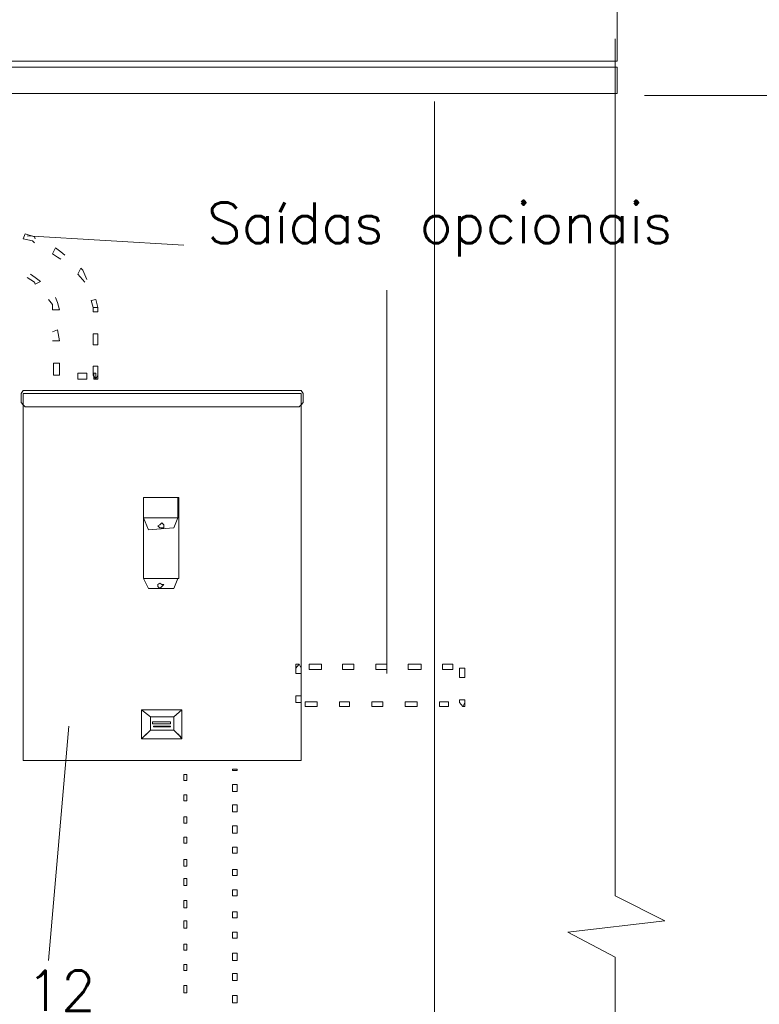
# Model space of a CAD drawing. Header units: metres. Extents: x -81 to 1042, y -541 to 334.
# Tile 106 of 130: x 925.68 to 927.51, y 212.94 to 215.37. Entities that reach past the tile are written whole.
import ezdxf

# ---------------------------------------------------------------- set-up
doc = ezdxf.new("R2010")
doc.units = ezdxf.units.M
doc.layers.add('LAYER 1', color=7, linetype='Continuous', lineweight=20)
doc.styles.add('txt', font='txt.shx')

msp = doc.modelspace()

# ---------------------------------------------------------------- linework, layer by layer
at = {"layer": 'LAYER 1', "color": 7}
for p, q in [((927.1583, 215.2706), (927.1583, 215.5706)), ((927.1533, 215.3256), (927.1533, 213.2056)), ((923.7913, 215.2706), (927.1583, 215.2706)), ((927.1583, 215.2556), (923.7913, 215.2556)), ((927.1583, 215.1906), (927.1583, 215.2556)), ((923.7913, 215.1906), (927.1583, 215.1906)), ((927.2263, 215.1856), (928.1983, 215.1856)), ((926.7063, 215.1706), (926.7063, 211.1506)), ((926.0863, 214.8156), (925.6983, 214.8386)), ((926.5883, 214.7036), (926.5883, 213.7556)), ((925.6883, 214.4556), (925.6833, 214.4486)), ((925.6833, 214.4486), (925.6833, 214.4256)), ((926.3763, 214.4556), (925.6883, 214.4556)), ((926.3763, 214.4486), (925.6883, 214.4486)), ((925.6883, 214.4486), (925.6883, 213.5406)), ((926.3813, 214.4486), (926.3763, 214.4556)), ((926.3763, 213.5406), (926.3763, 214.4486)), ((926.3813, 214.4256), (926.3813, 214.4486)), ((925.6833, 214.4256), (925.6883, 214.4206)), ((925.6883, 214.4206), (925.6933, 214.4156)), ((926.3713, 214.4156), (926.3763, 214.4206)), ((926.3763, 214.4206), (926.3813, 214.4256)), ((925.6933, 214.4156), (926.3713, 214.4156)), ((925.9863, 214.1406), (925.9863, 214.1906)), ((925.9863, 214.1906), (926.0713, 214.1906)), ((926.0733, 214.1906), (925.9863, 214.1906)), ((925.9863, 214.1906), (925.9863, 213.9906)), ((926.0713, 214.1906), (926.0713, 214.1406)), ((926.0733, 213.9906), (926.0733, 214.1906)), ((926.0713, 214.1406), (925.9863, 214.1406)), ((925.9983, 214.1106), (925.9863, 214.1406)), ((926.0313, 214.1286), (926.0263, 214.1236)), ((926.0363, 214.1236), (926.0313, 214.1286)), ((926.0713, 214.1406), (926.0613, 214.1156)), ((926.0613, 214.1156), (925.9983, 214.1106)), ((926.0263, 214.1236), (926.0213, 214.1206)), ((926.0213, 214.1206), (926.0263, 214.1156)), ((926.0263, 214.1156), (926.0313, 214.1156)), ((926.0313, 214.1156), (926.0363, 214.1156)), ((926.0363, 214.1156), (926.0363, 214.1236)), ((925.9983, 213.9656), (925.9863, 213.9906)), ((925.9863, 213.9906), (926.0713, 213.9906)), ((925.9863, 213.9906), (926.0733, 213.9906)), ((926.0263, 213.9786), (926.0213, 213.9756)), ((926.0313, 213.9756), (926.0263, 213.9786)), ((926.0713, 213.9906), (926.0613, 213.9656)), ((926.0613, 213.9656), (925.9983, 213.9656)), ((926.0213, 213.9756), (926.0213, 213.9706)), ((926.0213, 213.9706), (926.0263, 213.9656)), ((926.0263, 213.9656), (926.0313, 213.9706)), ((926.0313, 213.9706), (926.0363, 213.9756)), ((926.0363, 213.9756), (926.0313, 213.9756)), ((926.0813, 213.6656), (925.9813, 213.6656)), ((925.9813, 213.6656), (926.0033, 213.6486)), ((926.0033, 213.6486), (925.9813, 213.6656)), ((925.9813, 213.6656), (925.9813, 213.5936)), ((926.0613, 213.6486), (926.0813, 213.6656)), ((926.0613, 213.6486), (926.0813, 213.6656)), ((926.0813, 213.6656), (926.0813, 213.5936)), ((926.0033, 213.6486), (926.0613, 213.6486)), ((926.0033, 213.6156), (926.0033, 213.6486)), ((926.0613, 213.6156), (926.0613, 213.6486)), ((925.8013, 213.6256), (925.7513, 213.0456)), ((925.9813, 213.5936), (926.0033, 213.6156)), ((925.9813, 213.5936), (926.0033, 213.6156)), ((926.0033, 213.6156), (926.0613, 213.6156)), ((926.0533, 213.6356), (926.0083, 213.6356)), ((926.0083, 213.6356), (926.0083, 213.6306)), ((926.0083, 213.6306), (926.0533, 213.6306)), ((926.0533, 213.6256), (926.0113, 213.6256)), ((926.0113, 213.6256), (926.0113, 213.6236)), ((926.0113, 213.6236), (926.0533, 213.6236)), ((926.0533, 213.6306), (926.0533, 213.6356)), ((926.0533, 213.6236), (926.0533, 213.6256)), ((926.0813, 213.5936), (925.9813, 213.5936)), ((925.6883, 213.5406), (926.3763, 213.5406)), ((927.1533, 213.2056), (927.2763, 213.1436)), ((927.2763, 213.1436), (927.0363, 213.1156)), ((927.0363, 213.1156), (927.1533, 213.0536)), ((927.1533, 213.0536), (927.1533, 211.1606))]:
    msp.add_line(p, q, dxfattribs=at)
at = {"layer": 'LAYER 1'}
for p, q in [((925.6933, 214.8436), (925.6883, 214.8306)), ((925.7163, 214.8356), (925.6933, 214.8436)), ((925.7183, 214.8306), (925.7163, 214.8356)), ((925.6883, 214.8306), (925.7113, 214.8256)), ((925.7113, 214.8256), (925.7163, 214.8206)), ((925.7683, 214.8086), (925.7613, 214.7936)), ((925.7813, 214.7986), (925.7683, 214.8086)), ((925.7613, 214.7936), (925.7733, 214.7856)), ((925.7733, 214.7856), (925.7813, 214.7806)), ((925.7913, 214.7906), (925.7813, 214.7986)), ((925.8313, 214.7586), (925.8233, 214.7436)), ((925.8363, 214.7536), (925.8313, 214.7586)), ((925.6983, 214.7356), (925.7163, 214.7236)), ((925.7183, 214.7356), (925.7063, 214.7436)), ((925.7313, 214.7256), (925.7183, 214.7356)), ((925.8233, 214.7436), (925.8413, 214.7236)), ((925.8463, 214.7306), (925.8363, 214.7536)), ((925.7163, 214.7236), (925.7183, 214.7186)), ((925.7183, 214.7186), (925.7313, 214.7256)), ((925.7733, 214.6736), (925.7683, 214.6856)), ((925.7513, 214.6806), (925.7613, 214.6686)), ((925.7613, 214.6686), (925.7613, 214.6556)), ((925.7783, 214.6556), (925.7733, 214.6736)), ((925.8683, 214.6806), (925.8563, 214.6786)), ((925.8563, 214.6786), (925.8613, 214.6606)), ((925.8733, 214.6606), (925.8613, 214.6606)), ((925.8613, 214.6606), (925.8613, 214.6506)), ((925.8733, 214.6606), (925.8683, 214.6806)), ((925.8733, 214.6506), (925.8733, 214.6606)), ((925.7613, 214.6556), (925.7783, 214.6556)), ((925.8613, 214.6506), (925.8733, 214.6506)), ((925.7613, 214.6006), (925.7733, 214.6056)), ((925.7733, 214.6056), (925.7783, 214.5786)), ((925.8733, 214.5956), (925.8613, 214.5956)), ((925.8613, 214.5956), (925.8613, 214.5686)), ((925.8733, 214.5686), (925.8733, 214.5956)), ((925.7783, 214.5786), (925.7613, 214.5786)), ((925.8613, 214.5686), (925.8733, 214.5686)), ((925.7783, 214.5236), (925.7633, 214.5236)), ((925.7633, 214.5236), (925.7633, 214.4936)), ((925.7783, 214.4936), (925.7783, 214.5236)), ((925.8733, 214.5156), (925.8613, 214.5156)), ((925.8613, 214.5156), (925.8613, 214.4936)), ((925.8733, 214.4936), (925.8733, 214.5156)), ((925.7633, 214.4936), (925.7783, 214.4936)), ((925.8463, 214.4986), (925.8233, 214.4986)), ((925.8233, 214.4986), (925.8233, 214.4836)), ((925.8463, 214.4836), (925.8463, 214.4986)), ((925.8613, 214.4936), (925.8683, 214.4836)), ((925.8683, 214.4986), (925.8633, 214.4986)), ((925.8633, 214.4986), (925.8633, 214.4836)), ((925.8683, 214.4836), (925.8683, 214.4986)), ((925.8683, 214.4836), (925.8733, 214.4936)), ((925.8733, 214.4836), (925.8733, 214.4936)), ((925.8233, 214.4836), (925.8463, 214.4836)), ((925.8633, 214.4836), (925.8683, 214.4836)), ((925.8683, 214.4836), (925.8733, 214.4836)), ((925.6883, 214.4556), (925.6833, 214.4486)), ((925.6833, 214.4486), (925.6833, 214.4256)), ((926.3763, 214.4556), (925.6883, 214.4556)), ((926.3763, 214.4486), (925.6883, 214.4486)), ((925.6883, 214.4486), (925.6883, 213.5406)), ((926.3813, 214.4486), (926.3763, 214.4556)), ((926.3763, 213.5406), (926.3763, 214.4486)), ((926.3813, 214.4256), (926.3813, 214.4486)), ((925.6833, 214.4256), (925.6883, 214.4206)), ((925.6883, 214.4206), (925.6933, 214.4156)), ((926.3713, 214.4156), (926.3763, 214.4206)), ((926.3763, 214.4206), (926.3813, 214.4256)), ((925.6933, 214.4156), (926.3713, 214.4156)), ((925.9863, 214.1406), (925.9863, 214.1906)), ((925.9863, 214.1906), (926.0713, 214.1906)), ((926.0733, 214.1906), (925.9863, 214.1906)), ((925.9863, 214.1906), (925.9863, 213.9906)), ((926.0713, 214.1906), (926.0713, 214.1406)), ((926.0733, 213.9906), (926.0733, 214.1906)), ((925.9983, 214.1106), (925.9863, 214.1406)), ((926.0313, 214.1286), (926.0263, 214.1236)), ((926.0363, 214.1236), (926.0313, 214.1286)), ((926.0713, 214.1406), (926.0613, 214.1156)), ((926.0613, 214.1156), (925.9983, 214.1106)), ((926.0263, 214.1236), (926.0213, 214.1206)), ((926.0213, 214.1206), (926.0263, 214.1156)), ((926.0263, 214.1156), (926.0313, 214.1156)), ((926.0313, 214.1156), (926.0363, 214.1156)), ((926.0363, 214.1156), (926.0363, 214.1236)), ((925.9983, 213.9656), (925.9863, 213.9906)), ((925.9863, 213.9906), (926.0713, 213.9906)), ((925.9863, 213.9906), (926.0733, 213.9906)), ((926.0263, 213.9786), (926.0213, 213.9756)), ((926.0313, 213.9756), (926.0263, 213.9786)), ((926.0713, 213.9906), (926.0613, 213.9656)), ((926.0613, 213.9656), (925.9983, 213.9656)), ((926.0213, 213.9756), (926.0213, 213.9706)), ((926.0213, 213.9706), (926.0263, 213.9656)), ((926.0263, 213.9656), (926.0313, 213.9706)), ((926.0313, 213.9706), (926.0363, 213.9756)), ((926.0363, 213.9756), (926.0313, 213.9756)), ((926.3713, 213.7786), (926.3633, 213.7686)), ((926.3713, 213.7786), (926.3633, 213.7786)), ((926.3633, 213.7786), (926.3633, 213.7686)), ((926.3633, 213.7686), (926.3633, 213.7556)), ((926.3763, 213.7686), (926.3713, 213.7786)), ((926.3763, 213.7556), (926.3763, 213.7686)), ((926.4263, 213.7786), (926.3963, 213.7786)), ((926.3963, 213.7786), (926.3963, 213.7656)), ((926.3963, 213.7656), (926.4263, 213.7656)), ((926.4263, 213.7656), (926.4263, 213.7786)), ((926.5063, 213.7786), (926.4783, 213.7786)), ((926.4783, 213.7786), (926.4783, 213.7656)), ((926.4783, 213.7656), (926.5063, 213.7656)), ((926.5063, 213.7656), (926.5063, 213.7786)), ((926.5883, 213.7786), (926.5613, 213.7786)), ((926.5613, 213.7786), (926.5613, 213.7656)), ((926.5613, 213.7656), (926.5883, 213.7656)), ((926.5883, 213.7656), (926.5883, 213.7786)), ((926.6733, 213.7786), (926.6413, 213.7786)), ((926.6413, 213.7786), (926.6413, 213.7656)), ((926.6413, 213.7656), (926.6733, 213.7656)), ((926.6733, 213.7656), (926.6733, 213.7786)), ((926.7513, 213.7786), (926.7263, 213.7786)), ((926.7263, 213.7786), (926.7263, 213.7656)), ((926.7263, 213.7656), (926.7513, 213.7656)), ((926.7513, 213.7656), (926.7513, 213.7786)), ((926.7813, 213.7686), (926.7683, 213.7686)), ((926.7683, 213.7686), (926.7683, 213.7456)), ((926.7813, 213.7456), (926.7813, 213.7686)), ((926.3633, 213.7556), (926.3763, 213.7556)), ((926.7683, 213.7456), (926.7813, 213.7456)), ((926.3763, 213.7006), (926.3633, 213.7006)), ((926.3633, 213.7006), (926.3633, 213.6836)), ((926.3763, 213.6836), (926.3763, 213.7006)), ((926.7813, 213.6906), (926.7683, 213.6906)), ((926.7683, 213.6906), (926.7683, 213.6836)), ((926.7813, 213.6836), (926.7813, 213.6906)), ((925.9813, 213.6656), (925.9913, 213.6656)), ((925.9813, 213.6656), (925.9863, 213.6656)), ((925.9813, 213.5936), (925.9813, 213.6656)), ((925.9813, 213.5936), (925.9813, 213.6656)), ((925.9863, 213.6656), (925.9933, 213.6656)), ((925.9913, 213.6656), (925.9983, 213.6656)), ((925.9933, 213.6656), (926.0033, 213.6656)), ((925.9983, 213.6656), (926.0083, 213.6656)), ((926.0113, 213.6656), (926.0033, 213.6656)), ((926.0163, 213.6656), (926.0083, 213.6656)), ((926.0213, 213.6656), (926.0113, 213.6656)), ((926.0213, 213.6656), (926.0163, 213.6656)), ((926.0313, 213.6656), (926.0213, 213.6656)), ((926.0263, 213.6656), (926.0213, 213.6656)), ((926.0313, 213.6656), (926.0263, 213.6656)), ((926.0383, 213.6656), (926.0313, 213.6656)), ((926.0363, 213.6656), (926.0313, 213.6656)), ((926.0433, 213.6656), (926.0363, 213.6656)), ((926.0483, 213.6656), (926.0383, 213.6656)), ((926.0533, 213.6656), (926.0433, 213.6656)), ((926.0563, 213.6656), (926.0483, 213.6656)), ((926.0533, 213.6656), (926.0613, 213.6656)), ((926.0563, 213.6656), (926.0663, 213.6656)), ((926.0613, 213.6656), (926.0713, 213.6656)), ((926.0663, 213.6656), (926.0733, 213.6656)), ((926.0713, 213.6656), (926.0783, 213.6656)), ((926.0733, 213.6656), (926.0813, 213.6656)), ((926.0783, 213.6656), (926.0813, 213.6656)), ((926.0813, 213.6656), (926.0813, 213.5936)), ((926.0813, 213.6656), (926.0813, 213.5936)), ((926.3633, 213.6836), (926.3763, 213.6836)), ((926.4163, 213.6856), (926.3863, 213.6856)), ((926.3863, 213.6856), (926.3863, 213.6736)), ((926.3863, 213.6736), (926.4163, 213.6736)), ((926.4163, 213.6736), (926.4163, 213.6856)), ((926.4963, 213.6856), (926.4713, 213.6856)), ((926.4713, 213.6856), (926.4713, 213.6736)), ((926.4713, 213.6736), (926.4963, 213.6736)), ((926.4963, 213.6736), (926.4963, 213.6856)), ((926.5783, 213.6856), (926.5513, 213.6856)), ((926.5513, 213.6856), (926.5513, 213.6736)), ((926.5513, 213.6736), (926.5783, 213.6736)), ((926.5783, 213.6736), (926.5783, 213.6856)), ((926.6633, 213.6856), (926.6333, 213.6856)), ((926.6333, 213.6856), (926.6333, 213.6736)), ((926.6333, 213.6736), (926.6633, 213.6736)), ((926.6633, 213.6736), (926.6633, 213.6856)), ((926.7413, 213.6856), (926.7183, 213.6856)), ((926.7183, 213.6856), (926.7183, 213.6736)), ((926.7183, 213.6736), (926.7413, 213.6736)), ((926.7413, 213.6736), (926.7413, 213.6856)), ((926.7683, 213.6836), (926.7763, 213.6736)), ((926.7763, 213.6736), (926.7813, 213.6836)), ((926.7763, 213.6736), (926.7813, 213.6736)), ((926.7813, 213.6736), (926.7813, 213.6836)), ((926.0033, 213.6486), (926.0113, 213.6486)), ((926.0083, 213.6486), (926.0033, 213.6486)), ((926.0033, 213.6486), (926.0033, 213.6156)), ((926.0033, 213.6486), (926.0033, 213.6156)), ((926.0083, 213.6486), (926.0163, 213.6486)), ((926.0113, 213.6486), (926.0213, 213.6486)), ((926.0163, 213.6486), (926.0213, 213.6486)), ((926.0213, 213.6486), (926.0313, 213.6486)), ((926.0213, 213.6486), (926.0263, 213.6486)), ((926.0263, 213.6486), (926.0313, 213.6486)), ((926.0313, 213.6486), (926.0383, 213.6486)), ((926.0313, 213.6486), (926.0363, 213.6486)), ((926.0363, 213.6486), (926.0433, 213.6486)), ((926.0383, 213.6486), (926.0483, 213.6486)), ((926.0433, 213.6486), (926.0533, 213.6486)), ((926.0483, 213.6486), (926.0563, 213.6486)), ((926.0613, 213.6486), (926.0533, 213.6486)), ((926.0613, 213.6486), (926.0563, 213.6486)), ((926.0613, 213.6156), (926.0613, 213.6486)), ((926.0613, 213.6156), (926.0613, 213.6486)), ((925.9933, 213.6056), (926.0033, 213.6156)), ((926.0033, 213.6156), (925.9933, 213.6056)), ((925.9983, 213.6106), (926.0033, 213.6156)), ((926.0033, 213.6156), (925.9983, 213.6106)), ((926.0033, 213.6156), (926.0113, 213.6156)), ((926.0033, 213.6156), (926.0083, 213.6156)), ((926.0533, 213.6356), (926.0083, 213.6356)), ((926.0083, 213.6356), (926.0083, 213.6306)), ((926.0083, 213.6306), (926.0533, 213.6306)), ((926.0163, 213.6156), (926.0083, 213.6156)), ((926.0533, 213.6256), (926.0113, 213.6256)), ((926.0113, 213.6256), (926.0113, 213.6236)), ((926.0113, 213.6236), (926.0533, 213.6236)), ((926.0213, 213.6156), (926.0113, 213.6156)), ((926.0213, 213.6156), (926.0163, 213.6156)), ((926.0313, 213.6156), (926.0213, 213.6156)), ((926.0263, 213.6156), (926.0213, 213.6156)), ((926.0313, 213.6156), (926.0263, 213.6156)), ((926.0383, 213.6156), (926.0313, 213.6156)), ((926.0363, 213.6156), (926.0313, 213.6156)), ((926.0433, 213.6156), (926.0363, 213.6156)), ((926.0483, 213.6156), (926.0383, 213.6156)), ((926.0533, 213.6156), (926.0433, 213.6156)), ((926.0563, 213.6156), (926.0483, 213.6156)), ((926.0533, 213.6306), (926.0533, 213.6356)), ((926.0533, 213.6236), (926.0533, 213.6256)), ((926.0613, 213.6156), (926.0533, 213.6156)), ((926.0563, 213.6156), (926.0613, 213.6156)), ((926.0613, 213.6156), (926.0713, 213.6056)), ((926.0613, 213.6156), (926.0663, 213.6106)), ((926.0713, 213.6056), (926.0613, 213.6156)), ((926.0663, 213.6106), (926.0613, 213.6156)), ((925.9813, 213.5936), (925.9913, 213.6036)), ((925.9913, 213.6036), (925.9813, 213.5936)), ((925.9813, 213.5936), (925.9863, 213.5986)), ((925.9863, 213.5986), (925.9813, 213.5936)), ((925.9913, 213.5936), (925.9813, 213.5936)), ((925.9863, 213.5936), (925.9813, 213.5936)), ((925.9863, 213.5986), (925.9933, 213.6056)), ((925.9933, 213.6056), (925.9863, 213.5986)), ((925.9933, 213.5936), (925.9863, 213.5936)), ((925.9913, 213.6036), (925.9983, 213.6106)), ((925.9983, 213.6106), (925.9913, 213.6036)), ((925.9983, 213.5936), (925.9913, 213.5936)), ((926.0033, 213.5936), (925.9933, 213.5936)), ((926.0083, 213.5936), (925.9983, 213.5936)), ((926.0113, 213.5936), (926.0033, 213.5936)), ((926.0083, 213.5936), (926.0163, 213.5936)), ((926.0113, 213.5936), (926.0213, 213.5936)), ((926.0163, 213.5936), (926.0213, 213.5936)), ((926.0213, 213.5936), (926.0313, 213.5936)), ((926.0213, 213.5936), (926.0263, 213.5936)), ((926.0263, 213.5936), (926.0313, 213.5936)), ((926.0313, 213.5936), (926.0383, 213.5936)), ((926.0313, 213.5936), (926.0363, 213.5936)), ((926.0363, 213.5936), (926.0433, 213.5936)), ((926.0383, 213.5936), (926.0483, 213.5936)), ((926.0433, 213.5936), (926.0533, 213.5936)), ((926.0483, 213.5936), (926.0563, 213.5936)), ((926.0533, 213.5936), (926.0613, 213.5936)), ((926.0663, 213.5936), (926.0563, 213.5936)), ((926.0713, 213.5936), (926.0613, 213.5936)), ((926.0663, 213.6106), (926.0733, 213.6036)), ((926.0733, 213.6036), (926.0663, 213.6106)), ((926.0733, 213.5936), (926.0663, 213.5936)), ((926.0713, 213.6056), (926.0783, 213.5986)), ((926.0783, 213.5986), (926.0713, 213.6056)), ((926.0783, 213.5936), (926.0713, 213.5936)), ((926.0813, 213.5936), (926.0733, 213.6036)), ((926.0813, 213.5936), (926.0733, 213.5936)), ((926.0813, 213.5936), (926.0783, 213.5936)), ((925.6883, 213.5406), (926.3763, 213.5406)), ((926.2183, 213.5186), (926.2063, 213.5186)), ((926.2063, 213.5186), (926.2063, 213.5156)), ((926.2063, 213.5156), (926.2183, 213.5156)), ((926.2183, 213.5156), (926.2183, 213.5186)), ((926.0933, 213.5056), (926.0863, 213.5056)), ((926.0863, 213.5056), (926.0863, 213.4906)), ((926.0933, 213.4906), (926.0933, 213.5056)), ((926.0863, 213.4906), (926.0933, 213.4906)), ((926.2183, 213.4806), (926.2063, 213.4806)), ((926.2063, 213.4806), (926.2063, 213.4636)), ((926.2183, 213.4636), (926.2183, 213.4806)), ((926.0933, 213.4556), (926.0863, 213.4556)), ((926.0863, 213.4556), (926.0863, 213.4406)), ((926.0933, 213.4406), (926.0933, 213.4556)), ((926.2063, 213.4636), (926.2183, 213.4636)), ((926.0863, 213.4406), (926.0933, 213.4406)), ((926.2183, 213.4306), (926.2063, 213.4306)), ((926.2063, 213.4306), (926.2063, 213.4136)), ((926.2183, 213.4136), (926.2183, 213.4306)), ((926.0933, 213.4006), (926.0863, 213.4006)), ((926.0863, 213.4006), (926.0863, 213.3856)), ((926.0933, 213.3856), (926.0933, 213.4006)), ((926.2063, 213.4136), (926.2183, 213.4136)), ((926.0863, 213.3856), (926.0933, 213.3856)), ((926.2183, 213.3786), (926.2063, 213.3786)), ((926.2063, 213.3786), (926.2063, 213.3606)), ((926.2183, 213.3606), (926.2183, 213.3786)), ((926.0933, 213.3506), (926.0863, 213.3506)), ((926.0863, 213.3506), (926.0863, 213.3356)), ((926.0933, 213.3356), (926.0933, 213.3506)), ((926.2063, 213.3606), (926.2183, 213.3606)), ((926.0863, 213.3356), (926.0933, 213.3356)), ((926.2183, 213.3256), (926.2063, 213.3256)), ((926.2063, 213.3256), (926.2063, 213.3106)), ((926.2183, 213.3106), (926.2183, 213.3256)), ((926.2063, 213.3106), (926.2183, 213.3106)), ((926.0933, 213.2956), (926.0863, 213.2956)), ((926.0863, 213.2956), (926.0863, 213.2786)), ((926.0863, 213.2786), (926.0933, 213.2786)), ((926.0933, 213.2786), (926.0933, 213.2956)), ((926.0933, 213.2486), (926.0863, 213.2486)), ((926.0863, 213.2486), (926.0863, 213.2306)), ((926.0933, 213.2306), (926.0933, 213.2486)), ((926.2183, 213.2706), (926.2063, 213.2706)), ((926.2063, 213.2706), (926.2063, 213.2556)), ((926.2063, 213.2556), (926.2183, 213.2556)), ((926.2183, 213.2556), (926.2183, 213.2706)), ((926.0863, 213.2306), (926.0933, 213.2306)), ((926.2183, 213.2206), (926.2063, 213.2206)), ((926.2063, 213.2206), (926.2063, 213.2056)), ((926.2063, 213.2056), (926.2183, 213.2056)), ((926.2183, 213.2056), (926.2183, 213.2206)), ((926.0933, 213.1936), (926.0863, 213.1936)), ((926.0863, 213.1936), (926.0863, 213.1756)), ((926.0863, 213.1756), (926.0933, 213.1756)), ((926.0933, 213.1756), (926.0933, 213.1936)), ((926.2183, 213.1656), (926.2063, 213.1656)), ((926.2063, 213.1656), (926.2063, 213.1506)), ((926.2063, 213.1506), (926.2183, 213.1506)), ((926.2183, 213.1506), (926.2183, 213.1656)), ((926.0933, 213.1436), (926.0863, 213.1436)), ((926.0863, 213.1436), (926.0863, 213.1256)), ((926.0933, 213.1256), (926.0933, 213.1436)), ((926.0863, 213.1256), (926.0933, 213.1256)), ((926.2183, 213.1156), (926.2063, 213.1156)), ((926.2063, 213.1156), (926.2063, 213.1006)), ((926.2183, 213.1006), (926.2183, 213.1156)), ((926.0933, 213.0856), (926.0863, 213.0856)), ((926.0863, 213.0856), (926.0863, 213.0706)), ((926.0933, 213.0706), (926.0933, 213.0856)), ((926.2063, 213.1006), (926.2183, 213.1006)), ((926.0863, 213.0706), (926.0933, 213.0706)), ((926.2183, 213.0636), (926.2063, 213.0636)), ((926.2063, 213.0636), (926.2063, 213.0456)), ((926.2183, 213.0456), (926.2183, 213.0636)), ((926.0933, 213.0356), (926.0863, 213.0356)), ((926.0863, 213.0356), (926.0863, 213.0206)), ((926.0933, 213.0206), (926.0933, 213.0356)), ((926.2063, 213.0456), (926.2183, 213.0456)), ((926.0863, 213.0206), (926.0933, 213.0206)), ((926.2183, 213.0136), (926.2063, 213.0136)), ((926.2063, 213.0136), (926.2063, 212.9956)), ((926.2183, 212.9956), (926.2183, 213.0136)), ((926.0933, 212.9836), (926.0863, 212.9836)), ((926.0863, 212.9836), (926.0863, 212.9656)), ((926.0933, 212.9656), (926.0933, 212.9836)), ((926.2063, 212.9956), (926.2183, 212.9956)), ((926.0863, 212.9656), (926.0933, 212.9656)), ((926.2183, 212.9586), (926.2063, 212.9586)), ((926.2063, 212.9586), (926.2063, 212.9406)), ((926.2183, 212.9406), (926.2183, 212.9586)), ((926.2063, 212.9406), (926.2183, 212.9406))]:
    msp.add_line(p, q, dxfattribs=at)

# ---------------------------------------------------------------- texts
at = {"char_height": 0.1, "attachment_point": 7, "line_spacing_factor": 0.798, "style": 'txt'}
for s, insert, width in [('Saídas opcionais', (926.1433, 214.7872), 1.92), ('12', (925.6963, 212.9206), 0.24)]:
    msp.add_mtext(s, dxfattribs=dict(at, insert=insert, width=width))

doc.saveas('drawing.dxf')
